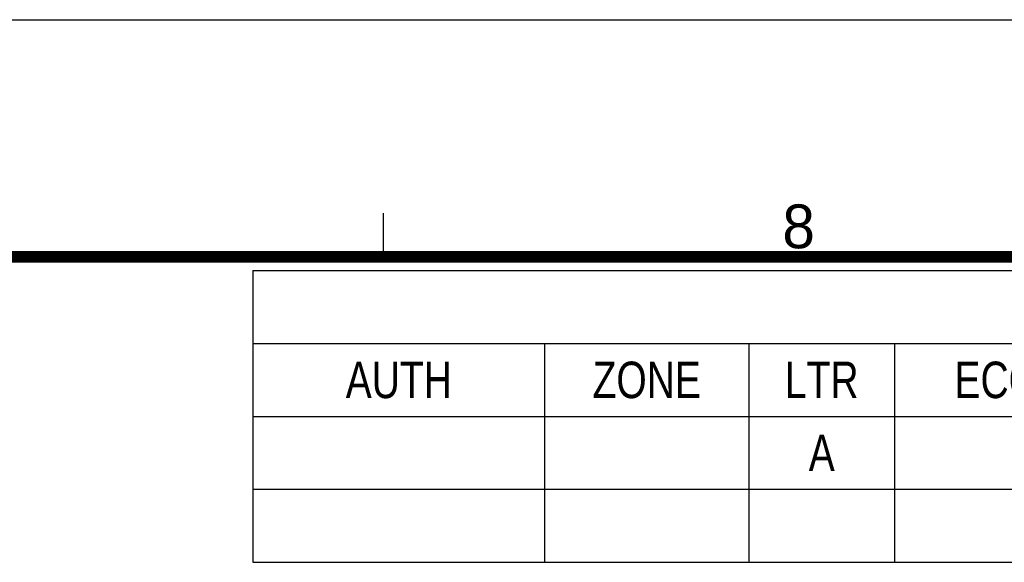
# Model space of a CAD drawing. Header units: millimetres. Extents: x 10 to 584, y 4 to 410.
# Tile 49 of 50: x 381 to 449, y 373 to 410. Entities that reach past the tile are written whole.
import ezdxf

# ---------------------------------------------------------------- set-up
doc = ezdxf.new("R2010")
doc.units = ezdxf.units.MM
doc.header["$LTSCALE"] = 32.67
doc.layers.get('0').update_dxf_attribs({"linetype": 'CONTINUOUS'})
doc.styles.get("Standard").update_dxf_attribs({"font": 'txt', "width": 0.8})
doc.styles.add('TEXTSTYLE_2', font='txt')

# ---------------------------------------------------------------- blocks, each defined once
blk = doc.blocks.new('*T18')
at = {"color": 4, "linetype": 'Continuous'}
for p, q in [((0, 0), (164, 0)), ((0, 0), (0, -20)), ((164, 0), (164, -20)), ((0, -5), (164, -5)), ((20, -5), (20, -20)), ((34, -5), (34, -20)), ((44, -5), (44, -20)), ((58, -5), (58, -20)), ((150, -5), (150, -20)), ((0, -10), (164, -10)), ((0, -15), (164, -15)), ((0, -20), (164, -20))]:
    blk.add_line(p, q, dxfattribs=at)
at = {"color": 2, "linetype": 'Continuous', "attachment_point": 2, "line_spacing_factor": 0.9}
for s, insert, char_height, width in [('REVISIONS', (82, -1.25), 3, 43.2), ('AUTH', (10, -6.25), 2.5, 16), ('ZONE', (27, -6.25), 2.5, 16), ('LTR', (39, -6.25), 2.5, 12), ('ECO', (51, -6.25), 2.5, 12), ('DESCRIPTION', (104, -6.25), 2.5, 44), ('DATE', (157, -6.25), 2.5, 16), ('A', (39, -11.25), 2.5, 4), ('RELEASE FOR PRODUCTION', (104, -11.25), 2.5, 88)]:
    blk.add_mtext(s, dxfattribs=dict(at, insert=insert, char_height=char_height, width=width))

msp = doc.modelspace()

# ---------------------------------------------------------------- linework, layer by layer
at = {"color": 7, "linetype": 'Continuous'}
for p, q in [((10, 410), (584, 410)), ((406.4108, 393.7533), (406.4108, 396.7533))]:
    msp.add_line(p, q, dxfattribs=at)
at = {"color": 7, "linetype": 'Continuous', "const_width": 0.8}
msp.add_lwpolyline([(32.4108, 393.7533), (562.4108, 393.7533)], dxfattribs=at)

# ---------------------------------------------------------------- block references
msp.add_blockref('*T18', (397.4516, 392.8212))

# ---------------------------------------------------------------- texts
at = {"color": 7, "linetype": 'Continuous', "insert": (433.7509, 397.3402), "char_height": 3, "width": 3, "attachment_point": 1, "line_spacing_factor": 0.9, "style": 'TEXTSTYLE_2'}
msp.add_mtext('8', dxfattribs=at)

doc.saveas('drawing.dxf')
